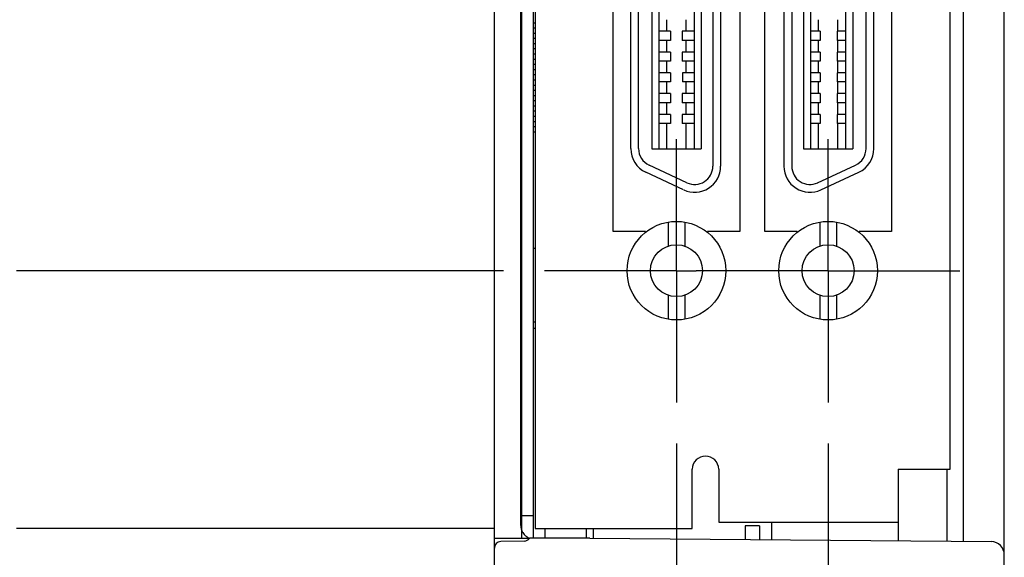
# Model space of a CAD drawing. Header units: inches. Extents: x 0 to 22, y 0 to 17.
# Tile 5 of 34: x 3.3 to 4.8, y 8 to 8.8. Entities that reach past the tile are written whole.
import ezdxf

# ---------------------------------------------------------------- set-up
doc = ezdxf.new("R2010")
doc.units = ezdxf.units.IN
doc.header["$LTSCALE"] = 1.21
doc.header["$MEASUREMENT"] = 0
doc.linetypes.add('CENTER', pattern=[0.6, 0.375, -0.075, 0.075, -0.075])
doc.layers.get('0').update_dxf_attribs({"linetype": 'CONTINUOUS'})
for name, color, linetype in [('02___PRT_ALL_AXES', 7, 'CONTINUOUS'), ('06___PRT_ALL_SURFS', 7, 'CONTINUOUS'), ('DEFAULT_1', 7, 'CENTER'), ('DIMENSIONS', 7, 'CONTINUOUS')]:
    doc.layers.add(name, color=color, linetype=linetype)
doc.styles.get("Standard").update_dxf_attribs({"font": 'txt', "width": 0.8})
doc.dimstyles.new('DIMSTYLE_1', dxfattribs={"dimtxt": 0.125, "dimasz": 0.18, "dimexe": 0.125, "dimexo": 0.0625, "dimgap": 0.03125, "dimtad": 0, "dimtih": 1, "dimtoh": 1, "dimzin": 4, "dimdsep": 46, "dimtxsty": 'STANDARD', "dimblk": '_FILLED', "dimblk1": '_FILLED', "dimblk2": '_FILLED', "dimcen": 0.09, "dimadec": 0, "dimazin": 0, "dimtp": 0.001, "dimtm": 0.001, "dimtfac": 1, "dimtofl": 0, "dimtmove": 0, "dimatfit": 3, "dimldrblk": '_FILLED', "dimfxl": 1, "dimtolj": 1, "dimtzin": 4, "dimarcsym": 0})
doc.dimstyles.new('DIMSTYLE_2', dxfattribs={"dimtxt": 0.125, "dimasz": 0.18, "dimexe": 0.125, "dimexo": 0.0625, "dimgap": 0.03125, "dimtad": 0, "dimtih": 1, "dimtoh": 1, "dimzin": 4, "dimdsep": 46, "dimtxsty": 'STANDARD', "dimblk": '_FILLED', "dimblk1": '_FILLED', "dimblk2": '_FILLED', "dimcen": 0.09, "dimadec": 0, "dimazin": 0, "dimtfac": 1, "dimtofl": 0, "dimtmove": 0, "dimatfit": 3, "dimldrblk": '_FILLED', "dimfxl": 1, "dimtolj": 1, "dimtzin": 4, "dimarcsym": 0})

# ---------------------------------------------------------------- blocks, each defined once
blk = doc.blocks.new('*D0')
at = {"layer": 'DIMENSIONS', "color": 2, "linetype": 'CONTINUOUS'}
blk.add_line((4.0681, 9.923), (3.3298, 9.923), dxfattribs=at)
at = {"layer": 'DIMENSIONS', "color": 2, "linetype": 'CONTINUOUS', "insert": (3.2673, 9.9855), "char_height": 0.125, "width": 1.425, "attachment_point": 3, "line_spacing_factor": 0.9}
blk.add_mtext('2X 1.48{\\Ftxt.shx;\\W1.000000;\\H0.125000; }[37.7]', dxfattribs=at)
blk = doc.blocks.new('_FILLED')
at = {"color": 0, "linetype": 'BYBLOCK'}
blk.add_solid([(0, 0), (-1, 0.1736), (-1, -0.1736)], dxfattribs=at)
blk = doc.blocks.new('*D1')
at = {"layer": 'DIMENSIONS', "color": 2, "linetype": 'CONTINUOUS'}
blk.add_line((4.0681, 8.4388), (3.3298, 8.4388), dxfattribs=at)
at = {"layer": 'DIMENSIONS', "color": 2, "linetype": 'CONTINUOUS', "insert": (3.2673, 8.5013), "char_height": 0.125, "width": 1.025, "attachment_point": 3, "line_spacing_factor": 0.9}
blk.add_mtext('2X .00{\\Ftxt.shx;\\W1.000000;\\H0.125000; }[0]', dxfattribs=at)
blk = doc.blocks.new('*D2')
at = {"layer": 'DIMENSIONS', "color": 2, "linetype": 'CONTINUOUS'}
blk.add_line((4.0539, 11.9275), (3.3298, 11.9275), dxfattribs=at)
at = {"layer": 'DIMENSIONS', "color": 2, "linetype": 'CONTINUOUS', "insert": (3.2673, 11.99), "char_height": 0.125, "width": 1.125, "attachment_point": 3, "line_spacing_factor": 0.9}
blk.add_mtext('3.49{\\Ftxt.shx;\\W1.000000;\\H0.125000; }[88.6]', dxfattribs=at)
blk = doc.blocks.new('*D3')
at = {"layer": 'DIMENSIONS', "color": 2, "linetype": 'CONTINUOUS'}
blk.add_line((4.0689, 11.6479), (3.3298, 11.6479), dxfattribs=at)
at = {"layer": 'DIMENSIONS', "color": 2, "linetype": 'CONTINUOUS', "insert": (3.2673, 11.7104), "char_height": 0.125, "width": 1.425, "attachment_point": 3, "line_spacing_factor": 0.9}
blk.add_mtext('2X 3.21{\\Ftxt.shx;\\W1.000000;\\H0.125000; }[81.5]', dxfattribs=at)
blk = doc.blocks.new('*D4')
at = {"layer": 'DIMENSIONS', "color": 2, "linetype": 'CONTINUOUS'}
blk.add_line((4.0689, 10.1637), (3.3298, 10.1637), dxfattribs=at)
at = {"layer": 'DIMENSIONS', "color": 2, "linetype": 'CONTINUOUS', "insert": (3.2673, 10.2262), "char_height": 0.125, "width": 1.425, "attachment_point": 3, "line_spacing_factor": 0.9}
blk.add_mtext('2X 1.72{\\Ftxt.shx;\\W1.000000;\\H0.125000; }[43.8]', dxfattribs=at)
blk = doc.blocks.new('*D5')
at = {"layer": 'DIMENSIONS', "color": 2, "linetype": 'CONTINUOUS'}
blk.add_line((4.0539, 8.0475), (3.3298, 8.0475), dxfattribs=at)
at = {"layer": 'DIMENSIONS', "color": 2, "linetype": 'CONTINUOUS', "insert": (3.2673, 8.11), "char_height": 0.125, "width": 0.925, "attachment_point": 3, "line_spacing_factor": 0.9}
blk.add_mtext('.39{\\Ftxt.shx;\\W1.000000;\\H0.125000; }[9.9]', dxfattribs=at)
blk = doc.blocks.new('*D6')
at = {"layer": 'DIMENSIONS', "color": 2, "linetype": 'CONTINUOUS'}
blk.add_line((4.3849, 7.0865), (3.3519, 7.0865), dxfattribs=at)
at = {"layer": 'DIMENSIONS', "color": 2, "linetype": 'CONTINUOUS', "insert": (3.2894, 7.149), "char_height": 0.125, "width": 1.125, "attachment_point": 3, "line_spacing_factor": 0.9}
blk.add_mtext('1.35{\\Ftxt.shx;\\W1.000000;\\H0.125000; }[34.3]', dxfattribs=at)
blk = doc.blocks.new('*D7')
at = {"layer": 'DIMENSIONS', "color": 2, "linetype": 'CONTINUOUS'}
blk.add_line((4.3849, 13.1035), (3.3519, 13.1035), dxfattribs=at)
at = {"layer": 'DIMENSIONS', "color": 2, "linetype": 'CONTINUOUS', "insert": (3.2894, 13.166), "char_height": 0.125, "width": 1.225, "attachment_point": 3, "line_spacing_factor": 0.9}
blk.add_mtext('4.66{\\Ftxt.shx;\\W1.000000;\\H0.125000; }[118.5]', dxfattribs=at)
blk = doc.blocks.new('*D8')
at = {"layer": 'DIMENSIONS', "color": 2, "linetype": 'CONTINUOUS'}
blk.add_line((4.5603, 8.1765), (4.5603, 6.397), dxfattribs=at)
at = {"layer": 'DIMENSIONS', "color": 2, "linetype": 'CONTINUOUS', "insert": (4.4978, 6.3345), "char_height": 0.125, "width": 1.225, "attachment_point": 3, "rotation": 90, "line_spacing_factor": 0.9}
blk.add_mtext('4X .23{\\Ftxt.shx;\\W1.000000;\\H0.125000; }[5.8]', dxfattribs=at)
blk = doc.blocks.new('*D9')
at = {"layer": 'DIMENSIONS', "color": 2, "linetype": 'CONTINUOUS'}
blk.add_line((4.3304, 8.1765), (4.3304, 6.397), dxfattribs=at)
at = {"layer": 'DIMENSIONS', "color": 2, "linetype": 'CONTINUOUS', "insert": (4.2679, 6.3345), "char_height": 0.125, "width": 1.025, "attachment_point": 3, "rotation": 90, "line_spacing_factor": 0.9}
blk.add_mtext('4X .00{\\Ftxt.shx;\\W1.000000;\\H0.125000; }[0]', dxfattribs=at)
blk = doc.blocks.new('*D17')
at = {"layer": 'DIMENSIONS', "color": 2, "linetype": 'CONTINUOUS'}
blk.add_line((4.1719, 9.1815), (3.3397, 9.1815), dxfattribs=at)
at = {"layer": 'DIMENSIONS', "color": 2, "linetype": 'CONTINUOUS', "insert": (3.2772, 9.244), "char_height": 0.125, "width": 1.025, "attachment_point": 3, "line_spacing_factor": 0.9}
blk.add_mtext('.74{\\Ftxt.shx;\\W1.000000;\\H0.125000; }[18.9]', dxfattribs=at)
blk = doc.blocks.new('*D18')
at = {"layer": 'DIMENSIONS', "color": 2, "linetype": 'CONTINUOUS'}
blk.add_line((4.1719, 10.9065), (3.3397, 10.9065), dxfattribs=at)
at = {"layer": 'DIMENSIONS', "color": 2, "linetype": 'CONTINUOUS', "insert": (3.2772, 10.969), "char_height": 0.125, "width": 1.125, "attachment_point": 3, "line_spacing_factor": 0.9}
blk.add_mtext('2.47{\\Ftxt.shx;\\W1.000000;\\H0.125000; }[62.7]', dxfattribs=at)

msp = doc.modelspace()

# ---------------------------------------------------------------- linework, layer by layer
at = {"color": 7, "linetype": 'CONTINUOUS'}
for p, q in [((4.8274, 7.1226), (4.8274, 13.0674)), ((4.0544, 7.9789), (4.0544, 11.942)), ((4.7654, 8.028), (4.7654, 11.946)), ((4.1164, 11.9275), (4.1164, 8.0475)), ((4.0944, 8.0522), (4.0944, 11.9228)), ((4.7454, 8.1375), (4.7454, 11.8375)), ((4.2344, 8.4985), (4.2344, 9.8645)), ((4.4264, 9.8645), (4.4264, 8.4985)), ((4.4644, 8.4985), (4.4644, 9.8645)), ((4.6564, 9.8645), (4.6564, 8.4985)), ((4.3855, 9.7646), (4.3855, 8.5972)), ((4.3973, 9.7646), (4.3973, 8.5972)), ((4.4934, 9.7646), (4.4934, 8.5972)), ((4.5052, 9.7646), (4.5052, 8.5972)), ((4.2611, 8.624), (4.2611, 9.7378)), ((4.2729, 8.624), (4.2729, 9.7378)), ((4.293, 9.738), (4.293, 8.6238)), ((4.3038, 9.738), (4.3038, 8.6238)), ((4.357, 9.738), (4.357, 8.6238)), ((4.3678, 9.738), (4.3678, 8.6238)), ((4.5229, 9.738), (4.5229, 8.6238)), ((4.5337, 9.738), (4.5337, 8.6238)), ((4.5869, 9.738), (4.5869, 8.6238)), ((4.5977, 9.738), (4.5977, 8.6238)), ((4.6178, 8.624), (4.6178, 9.7378)), ((4.6296, 8.624), (4.6296, 9.7378)), ((4.1164, 8.8145), (4.1134, 8.8145)), ((4.1164, 8.8067), (4.1134, 8.8067)), ((4.3156, 8.802), (4.3156, 8.8196)), ((4.3452, 8.802), (4.3452, 8.8196)), ((4.5456, 8.802), (4.5456, 8.8196)), ((4.5751, 8.802), (4.5751, 8.8196)), ((4.1164, 8.7988), (4.1134, 8.7988)), ((4.3214, 8.802), (4.3038, 8.802)), ((4.3214, 8.802), (4.3214, 8.7882)), ((4.357, 8.802), (4.3392, 8.802)), ((4.3392, 8.802), (4.3392, 8.7882)), ((4.5483, 8.802), (4.5337, 8.802)), ((4.5483, 8.802), (4.5483, 8.7882)), ((4.5869, 8.802), (4.5739, 8.802)), ((4.5739, 8.802), (4.5739, 8.7882)), ((4.1164, 8.7909), (4.1134, 8.7909)), ((4.1164, 8.783), (4.1134, 8.783)), ((4.3214, 8.7882), (4.3038, 8.7882)), ((4.3156, 8.7705), (4.3156, 8.7881)), ((4.357, 8.7882), (4.3392, 8.7882)), ((4.3452, 8.7705), (4.3452, 8.7881)), ((4.5483, 8.7882), (4.5337, 8.7882)), ((4.5456, 8.7705), (4.5456, 8.7881)), ((4.5869, 8.7882), (4.5739, 8.7882)), ((4.5751, 8.7705), (4.5751, 8.7881)), ((4.1164, 8.7752), (4.1134, 8.7752)), ((4.1164, 8.7673), (4.1134, 8.7673)), ((4.3214, 8.7705), (4.3038, 8.7705)), ((4.3214, 8.7705), (4.3214, 8.7567)), ((4.357, 8.7705), (4.3392, 8.7705)), ((4.3392, 8.7705), (4.3392, 8.7567)), ((4.5483, 8.7705), (4.5337, 8.7705)), ((4.5483, 8.7705), (4.5483, 8.7567)), ((4.5869, 8.7705), (4.5739, 8.7705)), ((4.5739, 8.7705), (4.5739, 8.7567)), ((4.1164, 8.7594), (4.1134, 8.7594)), ((4.1164, 8.7515), (4.1134, 8.7515)), ((4.3214, 8.7567), (4.3038, 8.7567)), ((4.3156, 8.739), (4.3156, 8.7566)), ((4.357, 8.7567), (4.3392, 8.7567)), ((4.3452, 8.739), (4.3452, 8.7566)), ((4.5483, 8.7567), (4.5337, 8.7567)), ((4.5456, 8.739), (4.5456, 8.7566)), ((4.5869, 8.7567), (4.5739, 8.7567)), ((4.5751, 8.739), (4.5751, 8.7566)), ((4.1164, 8.7437), (4.1134, 8.7437)), ((4.1164, 8.7358), (4.1134, 8.7358)), ((4.3216, 8.739), (4.3038, 8.739)), ((4.3216, 8.739), (4.3216, 8.7252)), ((4.357, 8.739), (4.3394, 8.739)), ((4.3394, 8.739), (4.3394, 8.7252)), ((4.5483, 8.739), (4.5337, 8.739)), ((4.5483, 8.739), (4.5483, 8.7252)), ((4.5869, 8.739), (4.5739, 8.739)), ((4.5739, 8.739), (4.5739, 8.7252)), ((4.1164, 8.7279), (4.1134, 8.7279)), ((4.1164, 8.72), (4.1134, 8.72)), ((4.3216, 8.7252), (4.3038, 8.7252)), ((4.3156, 8.7075), (4.3156, 8.7251)), ((4.357, 8.7252), (4.3394, 8.7252)), ((4.3452, 8.7075), (4.3452, 8.7251)), ((4.5483, 8.7252), (4.5337, 8.7252)), ((4.5456, 8.7075), (4.5456, 8.7251)), ((4.5869, 8.7252), (4.5739, 8.7252)), ((4.5751, 8.7075), (4.5751, 8.7251)), ((4.1164, 8.7122), (4.1134, 8.7122)), ((4.1164, 8.7043), (4.1134, 8.7043)), ((4.3214, 8.7075), (4.3038, 8.7075)), ((4.3214, 8.7075), (4.3214, 8.6937)), ((4.357, 8.7075), (4.3392, 8.7075)), ((4.3392, 8.7075), (4.3392, 8.6937)), ((4.5483, 8.7075), (4.5337, 8.7075)), ((4.5483, 8.7075), (4.5483, 8.6937)), ((4.5869, 8.7075), (4.5739, 8.7075)), ((4.5739, 8.7075), (4.5739, 8.6937)), ((4.1164, 8.6964), (4.1134, 8.6964)), ((4.1164, 8.6885), (4.1134, 8.6885)), ((4.3214, 8.6937), (4.3038, 8.6937)), ((4.3156, 8.676), (4.3156, 8.6936)), ((4.357, 8.6937), (4.3392, 8.6937)), ((4.3452, 8.676), (4.3452, 8.6936)), ((4.5483, 8.6937), (4.5337, 8.6937)), ((4.5456, 8.676), (4.5456, 8.6936)), ((4.5869, 8.6937), (4.5739, 8.6937)), ((4.5751, 8.676), (4.5751, 8.6936)), ((4.1164, 8.6807), (4.1134, 8.6807)), ((4.1164, 8.6728), (4.1134, 8.6728)), ((4.3214, 8.676), (4.3038, 8.676)), ((4.3214, 8.676), (4.3214, 8.6622)), ((4.357, 8.676), (4.3392, 8.676)), ((4.3392, 8.676), (4.3392, 8.6622)), ((4.5483, 8.676), (4.5337, 8.676)), ((4.5483, 8.676), (4.5483, 8.6622)), ((4.5869, 8.676), (4.5739, 8.676)), ((4.5739, 8.676), (4.5739, 8.6622)), ((4.1164, 8.6649), (4.1134, 8.6649)), ((4.1164, 8.657), (4.1134, 8.657)), ((4.3214, 8.6622), (4.3038, 8.6622)), ((4.3156, 8.6238), (4.3156, 8.6621)), ((4.357, 8.6622), (4.3392, 8.6622)), ((4.3452, 8.6238), (4.3452, 8.6621)), ((4.5483, 8.6622), (4.5337, 8.6622)), ((4.5456, 8.6238), (4.5456, 8.6621)), ((4.5869, 8.6622), (4.5739, 8.6622)), ((4.5751, 8.6238), (4.5751, 8.6621)), ((4.1164, 8.6492), (4.1134, 8.6492)), ((4.293, 8.6238), (4.3678, 8.6238)), ((4.5229, 8.6238), (4.5977, 8.6238)), ((4.3463, 8.5723), (4.2888, 8.5991)), ((4.5444, 8.5723), (4.6019, 8.5991)), ((4.3413, 8.5616), (4.2838, 8.5884)), ((4.5494, 8.5616), (4.6069, 8.5884)), ((4.3176, 8.5125), (4.3176, 8.476)), ((4.3432, 8.5125), (4.3432, 8.476)), ((4.5475, 8.5125), (4.5475, 8.476)), ((4.5731, 8.5125), (4.5731, 8.476)), ((4.2834, 8.4985), (4.2344, 8.4985)), ((4.2834, 8.4967), (4.2834, 8.4985)), ((4.4264, 8.4985), (4.3774, 8.4985)), ((4.3774, 8.4985), (4.3774, 8.4967)), ((4.5134, 8.4985), (4.4644, 8.4985)), ((4.5134, 8.4968), (4.5134, 8.4985)), ((4.6564, 8.4985), (4.6074, 8.4985)), ((4.6074, 8.4985), (4.6074, 8.4967)), ((4.1164, 8.4723), (4.114, 8.4723)), ((4.3176, 8.4015), (4.3176, 8.3651)), ((4.3432, 8.4015), (4.3432, 8.3651)), ((4.5475, 8.4015), (4.5475, 8.3651)), ((4.5731, 8.4015), (4.5731, 8.3651)), ((4.1136, 8.361), (4.1162, 8.361)), ((4.1162, 8.3512), (4.1136, 8.3512)), ((4.3544, 8.0475), (4.3544, 8.1375)), ((4.3944, 8.1375), (4.3944, 8.0575)), ((4.6664, 8.1375), (4.7454, 8.1375)), ((4.6664, 8.1375), (4.6664, 8.0289)), ((4.7404, 8.1375), (4.7404, 8.0282)), ((4.1164, 8.0475), (4.3544, 8.0475)), ((4.1314, 8.033), (4.1314, 8.0475)), ((4.1934, 8.0475), (4.1934, 8.033)), ((4.2044, 8.033), (4.2044, 8.0475)), ((4.3944, 8.0575), (4.6664, 8.0575)), ((4.4564, 8.0515), (4.4344, 8.0515)), ((4.4344, 8.0515), (4.4344, 8.0309)), ((4.4564, 8.0515), (4.4564, 8.0307)), ((4.4744, 8.0575), (4.4744, 8.0306)), ((4.0544, 8.033), (4.1066, 8.033)), ((4.1993, 8.033), (4.1077, 8.033)), ((4.1993, 8.033), (4.8076, 8.0277)), ((4.0996, 8.0285), (4.0642, 8.0279))]:
    msp.add_line(p, q, dxfattribs=at)
for centre, radius in [((4.3304, 8.4388), 0.0748), ((4.5603, 8.4388), 0.0748), ((4.3304, 8.4388), 0.0394), ((4.5603, 8.4388), 0.0394)]:
    msp.add_circle(centre, radius, dxfattribs=at)
for centre, radius, start, end in [((4.3005, 8.624), 0.0394, 180, 245), ((4.3005, 8.624), 0.0276, 180, 245), ((4.5902, 8.624), 0.0276, 295, 360), ((4.5902, 8.624), 0.0394, 295, 360), ((4.358, 8.5972), 0.0394, 245, 360), ((4.358, 8.5972), 0.0276, 245, 360), ((4.5328, 8.5972), 0.0394, 180, 295), ((4.5328, 8.5972), 0.0276, 180, 295), ((4.3744, 8.1375), 0.02, 0, 180), ((4.1149, 8.0522), 0.0205, 180.0369, 193.8799), ((4.0994, 8.0385), 0.01, 271, 326.168), ((4.1147, 8.0521), 0.0203, 230.3039, 236.6593), ((4.0644, 8.0179), 0.01, 91, 180), ((4.8074, 8.0077), 0.02, 0, 89.5)]:
    msp.add_arc(centre, radius, start, end, dxfattribs=at)
for points, knots in [([(4.095, 8.0473), (4.0952, 8.0462), (4.0959, 8.0442), (4.0974, 8.0413), (4.0993, 8.0387), (4.1009, 8.0372), (4.1017, 8.0365)], [0, 0, 0, 0, 0.250331, 0.500255, 0.749979, 1, 1, 1, 1]), ([(4.1035, 8.0351), (4.1039, 8.0349), (4.1053, 8.0341), (4.1068, 8.0334), (4.1079, 8.033)], [0, 0, 0, 0, 0.251019, 1, 1, 1, 1])]:
    msp.add_open_spline(points, degree=3, knots=knots, dxfattribs=at)
at = {"layer": '02___PRT_ALL_AXES', "color": 7, "linetype": 'CONTINUOUS'}
for p, q in [((4.1134, 11.942), (4.1134, 8.033)), ((4.1134, 8.0671), (4.0954, 8.0671))]:
    msp.add_line(p, q, dxfattribs=at)
at = {"layer": '06___PRT_ALL_SURFS', "color": 7, "linetype": 'CONTINUOUS'}
msp.add_line((4.0954, 11.9276), (4.0954, 8.033), dxfattribs=at)
at = {"layer": 'DEFAULT_1', "color": 7, "linetype": 'CENTER'}
for p, q in [((4.3304, 8.4388), (4.3304, 8.6386)), ((4.5603, 8.4388), (4.5603, 8.6386)), ((4.3304, 8.4388), (4.1306, 8.4388)), ((4.3304, 8.4388), (4.3605, 8.4388)), ((4.3304, 8.4388), (4.3304, 8.239)), ((4.5603, 8.4388), (4.3605, 8.4388)), ((4.5603, 8.4388), (4.7601, 8.4388)), ((4.5603, 8.4388), (4.5603, 8.239))]:
    msp.add_line(p, q, dxfattribs=at)

# ---------------------------------------------------------------- dimensions: what is measured, and where the dimension line sits
at = {"layer": 'DIMENSIONS', "color": 2, "linetype": 'CONTINUOUS'}
for feature_location, offset, origin, picture, middle in [((4.3849, 13.1035), (-1.033, 0), (4.4474, 8.4388), '*D7', (2.6769, 13.1035)), ((4.0539, 11.9275), (-0.7241, 0), (4.1164, 8.4388), '*D2', (2.7048, 11.9275)), ((4.1719, 10.9065), (-0.8322, 0), (4.2344, 8.4388), '*D18', (2.7147, 10.9065)), ((4.1719, 9.1815), (-0.8322, 0), (4.2344, 8.4388), '*D17', (2.7647, 9.1815)), ((4.3849, 7.0865), (-1.033, 0), (4.4474, 8.4388), '*D6', (2.7269, 7.0865)), ((4.0539, 8.0475), (-0.7241, 0), (4.1164, 8.4388), '*D5', (2.8048, 8.0475))]:
    dim = msp.add_ordinate_dim(feature_location=feature_location, offset=offset, dtype=0, origin=origin, dimstyle='DIMSTYLE_1', dxfattribs=at)
    dim.commit()
    dim.dimension.update_dxf_attribs({"geometry": picture, "text_midpoint": middle})
for feature_location, offset, dtype, origin, text, dimstyle, picture, middle in [((4.0689, 11.6479), (-0.7391, 0), 0, (4.1314, 8.4388), '2X <>', 'DIMSTYLE_1', '*D3', (2.5548, 11.6479)), ((4.0689, 10.1637), (-0.7391, 0), 0, (4.1314, 8.4388), '2X <>', 'DIMSTYLE_1', '*D4', (2.5548, 10.1637)), ((4.0681, 9.923), (-0.7383, 0), 0, (4.1306, 8.4388), '2X <>', 'DIMSTYLE_1', '*D0', (2.5548, 9.923)), ((4.068095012, 8.4387608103), (-0.7383377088, 0), 0, (4.130595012, 8.4387608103), '2X <>', 'DIMSTYLE_2', '*D1', (2.7547573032, 8.4387608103)), ((4.3303981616, 8.1764576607), (0, -1.7794151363), 1, (4.3303981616, 8.2389576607), '4X <>', 'DIMSTYLE_2', '*D9', (4.3303981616, 5.8220425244)), ((4.5603, 8.1765), (0, -1.7794), 1, (4.3304, 8.239), '4X <>', 'DIMSTYLE_1', '*D8', (4.5603, 5.722))]:
    dim = msp.add_ordinate_dim(feature_location=feature_location, offset=offset, dtype=dtype, origin=origin, text=text, dimstyle=dimstyle, dxfattribs=at)
    dim.commit()
    dim.dimension.update_dxf_attribs({"geometry": picture, "text_midpoint": middle})

doc.saveas('drawing.dxf')
